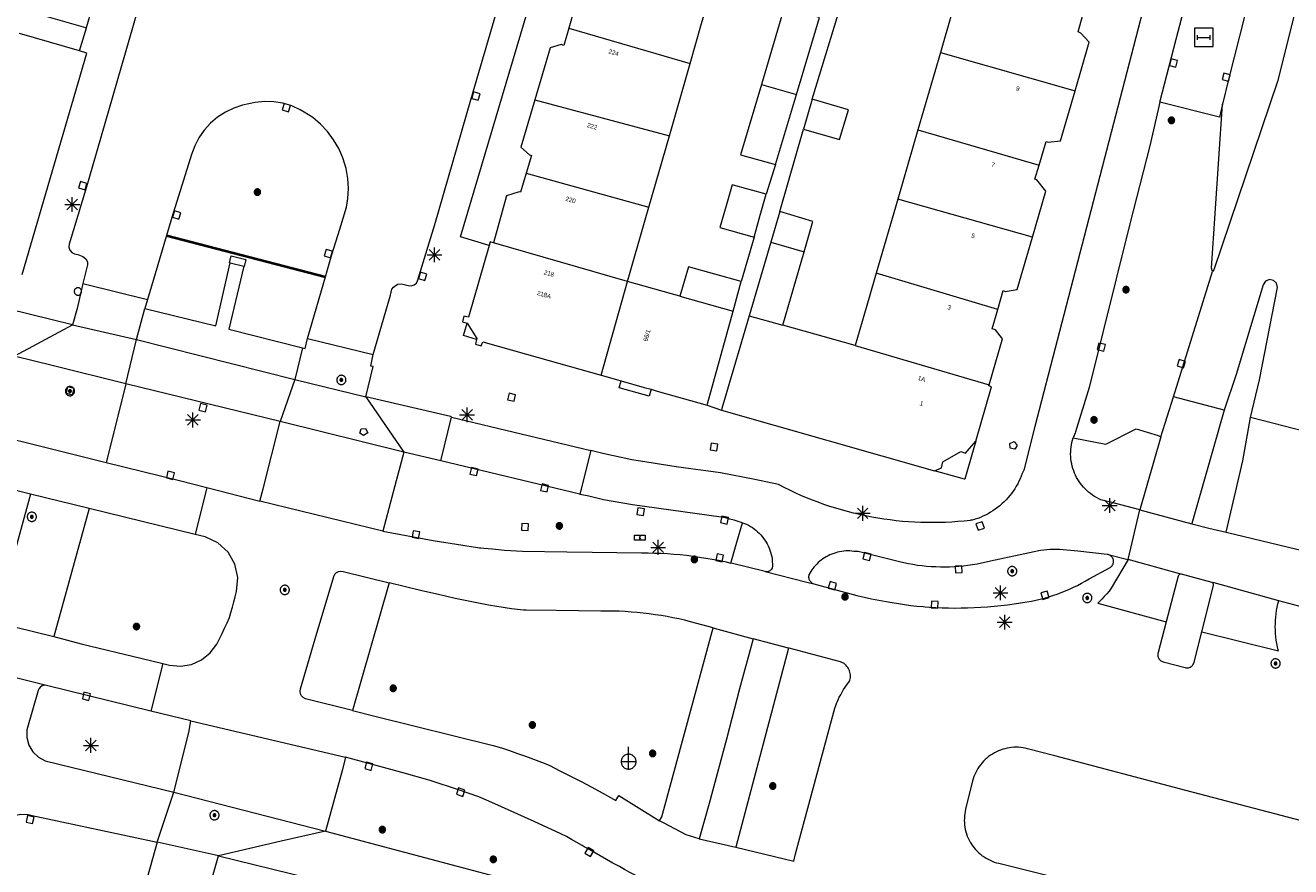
# Model space of a CAD drawing. Header units: metres. Extents: x 135779 to 137489, y 452643 to 455118.
# Tile 65 of 256: x 136589 to 136674, y 453136 to 453193. Entities that reach past the tile are written whole.
import ezdxf
from ezdxf.enums import TextEntityAlignment as Align

# ---------------------------------------------------------------- set-up
doc = ezdxf.new("R2010")
doc.units = ezdxf.units.M
doc.linetypes.add('DGN_Style_3', pattern=[78.572352, 56.123108, -22.449243])
for name, color, linetype, lineweight in [('KTop_BTD_Groenvoorziening_gras- en kruidachtigen', 62, 'Continuous', 13), ('KTop_KST_KAST', 40, 'Continuous', 13), ('KTop_NAR_Huisnummer (t)', 7, 'Continuous', 13), ('KTop_NAR_Huisnummer tijdelijk (t)', 7, 'Continuous', 13), ('KTop_OTD_Onverhard', 15, 'Continuous', 13), ('KTop_PAL_Afsluitpaal', 222, 'Continuous', 13), ('KTop_PAL_Lichtmast', 40, 'Continuous', 13), ('KTop_PAL_Portaal', 222, 'Continuous', 13), ('KTop_PND_Grondvlaksituatie van BAG-pand [tachy]', 1, 'Continuous', 13), ('KTop_PND_Pandscheiding', 40, 'Continuous', 13), ('KTop_PUT_Brandkraan of -put', 1, 'Continuous', 13), ('KTop_PUT_Inspectie- of rioolput', 15, 'Continuous', 13), ('KTop_PUT_Kolk', 15, 'Continuous', 13), ('KTop_STM_Abri', 40, 'Continuous', 13), ('KTop_VGO_Boom', 92, 'Continuous', 13), ('KTop_VGO_Haag (l)', 92, 'DGN_Style_3', 40), ('KTop_WGD_Fietspad', 40, 'Continuous', 13), ('KTop_WGD_Rijbaan_Lokale weg', 251, 'Continuous', 13), ('KTop_WGD_Rijbaan_Lokale weg_verkeersdrempel', 40, 'Continuous', 13), ('KTop_WGD_Voetpad', 251, 'Continuous', 13), ('KTop_WGD_Voetpad_achterpad', 251, 'Continuous', 13)]:
    doc.layers.add(name, color=color, linetype=linetype, lineweight=lineweight)
doc.styles.add('Style-ROVU', font='ROVU.shx')
doc.styles.add('Style-ROVUCURSIEF', font='ROVUCURSIEF.shx')

# ---------------------------------------------------------------- blocks, each defined once
blk = doc.blocks.new('KST_KAST')
at = {"layer": 'KTop_KST_KAST', "flags": 128}
blk.add_lwpolyline([(-0.365, 0.169), (0.365, 0.169), (0.365, -0.169), (-0.365, -0.169), (-0.365, 0.169)], close=True, dxfattribs=at)
blk.add_lwpolyline([(0.045, 0.146), (-0.045, 0), (0.045, 0), (-0.045, -0.146)], dxfattribs=at)
blk = doc.blocks.new('PAL_Lichtmast')
at = {"layer": 'KTop_PAL_Lichtmast'}
for p, q in [((-0.354, -0.354), (0.354, 0.354)), ((0.354, -0.354), (-0.354, 0.354)), ((0, -0.5), (0, 0.5)), ((-0.5, 0), (0.5, 0))]:
    blk.add_line(p, q, dxfattribs=at)
blk = doc.blocks.new('PAL_Portaal')
at = {"layer": 'KTop_PAL_Portaal'}
for p, q in [((0, -0.5), (0, 1)), ((0.5, 0), (-0.5, 0))]:
    blk.add_line(p, q, dxfattribs=at)
at = {"layer": 'KTop_PAL_Portaal', "flags": 128}
blk.add_lwpolyline([(0, 0.5), (-0.052, 0.497), (-0.103, 0.489), (-0.154, 0.475), (-0.203, 0.456), (-0.25, 0.433), (-0.293, 0.404), (-0.334, 0.371), (-0.371, 0.334), (-0.404, 0.293), (-0.433, 0.249), (-0.456, 0.203), (-0.475, 0.154), (-0.489, 0.103), (-0.497, 0.052), (-0.499, 0), (-0.497, -0.052), (-0.489, -0.104), (-0.475, -0.155), (-0.456, -0.203), (-0.433, -0.25), (-0.404, -0.293), (-0.371, -0.334), (-0.334, -0.371), (-0.293, -0.404), (-0.249, -0.433), (-0.203, -0.456), (-0.154, -0.475), (-0.103, -0.489), (-0.052, -0.497), (0, -0.499), (0.052, -0.497), (0.104, -0.489), (0.155, -0.475), (0.203, -0.456), (0.25, -0.433), (0.293, -0.404), (0.334, -0.371), (0.371, -0.334), (0.404, -0.293), (0.433, -0.25), (0.456, -0.203), (0.475, -0.155), (0.489, -0.104), (0.497, -0.052), (0.499, 0), (0.497, 0.052), (0.489, 0.103), (0.475, 0.154), (0.456, 0.203), (0.433, 0.25), (0.404, 0.293), (0.371, 0.334), (0.334, 0.371), (0.293, 0.404), (0.25, 0.433), (0.203, 0.456), (0.155, 0.475), (0.104, 0.489), (0.052, 0.497), (0, 0.5)], dxfattribs=at)
blk = doc.blocks.new('PAL_Afsluitpaal')
at = {"layer": 'KTop_PAL_Afsluitpaal', "flags": 128}
blk.add_lwpolyline([(0.25, 0), (0.249, 0.026), (0.245, 0.052), (0.238, 0.077), (0.228, 0.102), (0.217, 0.125), (0.202, 0.147), (0.186, 0.167), (0.167, 0.186), (0.147, 0.202), (0.125, 0.217), (0.102, 0.228), (0.077, 0.238), (0.052, 0.245), (0.026, 0.249), (0, 0.25), (-0.026, 0.249), (-0.052, 0.245), (-0.077, 0.238), (-0.102, 0.228), (-0.125, 0.217), (-0.147, 0.202), (-0.167, 0.186), (-0.186, 0.167), (-0.202, 0.147), (-0.217, 0.125), (-0.228, 0.102), (-0.238, 0.077), (-0.245, 0.052), (-0.249, 0.026), (-0.25, 0), (-0.249, -0.026), (-0.245, -0.052), (-0.238, -0.077), (-0.228, -0.102), (-0.217, -0.125), (-0.202, -0.147), (-0.186, -0.167), (-0.167, -0.186), (-0.147, -0.202), (-0.125, -0.217), (-0.102, -0.228), (-0.077, -0.238), (-0.052, -0.245), (-0.026, -0.249), (0, -0.25), (0.026, -0.249), (0.052, -0.245), (0.077, -0.238), (0.102, -0.228), (0.125, -0.217), (0.147, -0.202), (0.167, -0.186), (0.186, -0.167), (0.202, -0.147), (0.217, -0.125), (0.228, -0.102), (0.238, -0.077), (0.245, -0.052), (0.249, -0.026), (0.25, 0)], dxfattribs=at)
blk = doc.blocks.new('PUT_Kolk')
at = {"layer": 'KTop_PUT_Kolk', "flags": 128}
blk.add_lwpolyline([(0.225, -0.225), (0.225, 0.225), (-0.225, 0.225), (-0.225, -0.225), (0.225, -0.225)], dxfattribs=at)
blk = doc.blocks.new('PUT_Brandkraan_of_-put')
at = {"layer": 'KTop_PUT_Brandkraan of -put'}
for p, q in [((-0.25, 0.034), (0, 0.25)), ((-0.158, -0.25), (-0.25, 0.034)), ((0, 0.25), (0.25, 0.033)), ((0.25, 0.033), (0.158, -0.25)), ((0.158, -0.25), (-0.158, -0.25))]:
    blk.add_line(p, q, dxfattribs=at)
blk = doc.blocks.new('PUT_Inspectie-_of_rioolput')
at = {"layer": 'KTop_PUT_Inspectie- of rioolput', "flags": 128}
for points in [[(0.31, 0), (0.308, 0.032), (0.303, 0.064), (0.294, 0.095), (0.283, 0.126), (0.268, 0.155), (0.25, 0.182), (0.23, 0.207), (0.207, 0.23), (0.182, 0.25), (0.154, 0.268), (0.126, 0.283), (0.095, 0.294), (0.064, 0.303), (0.032, 0.308), (0, 0.309), (-0.032, 0.308), (-0.064, 0.303), (-0.096, 0.294), (-0.126, 0.283), (-0.155, 0.268), (-0.182, 0.25), (-0.207, 0.23), (-0.23, 0.207), (-0.25, 0.182), (-0.268, 0.154), (-0.283, 0.126), (-0.294, 0.095), (-0.303, 0.064), (-0.308, 0.032), (-0.309, 0), (-0.308, -0.032), (-0.303, -0.064), (-0.294, -0.096), (-0.283, -0.126), (-0.268, -0.155), (-0.25, -0.182), (-0.23, -0.207), (-0.207, -0.23), (-0.182, -0.25), (-0.155, -0.268), (-0.126, -0.283), (-0.096, -0.294), (-0.064, -0.303), (-0.032, -0.308), (0, -0.309), (0.032, -0.308), (0.064, -0.303), (0.095, -0.294), (0.126, -0.283), (0.155, -0.268), (0.182, -0.25), (0.207, -0.23), (0.23, -0.207), (0.25, -0.182), (0.268, -0.155), (0.283, -0.126), (0.294, -0.096), (0.303, -0.064), (0.308, -0.032), (0.31, 0)], [(0.095, 0), (0.094, 0.009), (0.092, 0.019), (0.09, 0.029), (0.086, 0.038), (0.082, 0.047), (0.076, 0.055), (0.07, 0.063), (0.063, 0.07), (0.055, 0.076), (0.047, 0.082), (0.038, 0.086), (0.029, 0.09), (0.019, 0.092), (0.009, 0.094), (0, 0.094), (-0.01, 0.094), (-0.02, 0.092), (-0.029, 0.09), (-0.039, 0.086), (-0.048, 0.082), (-0.056, 0.076), (-0.064, 0.07), (-0.071, 0.063), (-0.077, 0.055), (-0.082, 0.047), (-0.087, 0.038), (-0.09, 0.029), (-0.093, 0.019), (-0.094, 0.009), (-0.095, 0), (-0.094, -0.01), (-0.093, -0.02), (-0.09, -0.029), (-0.087, -0.039), (-0.082, -0.048), (-0.077, -0.056), (-0.071, -0.064), (-0.064, -0.071), (-0.056, -0.077), (-0.047, -0.082), (-0.039, -0.087), (-0.029, -0.09), (-0.02, -0.093), (-0.01, -0.094), (0, -0.095), (0.009, -0.094), (0.019, -0.093), (0.029, -0.09), (0.038, -0.087), (0.047, -0.082), (0.055, -0.077), (0.063, -0.071), (0.07, -0.064), (0.076, -0.056), (0.082, -0.047), (0.086, -0.039), (0.09, -0.029), (0.092, -0.02), (0.094, -0.01), (0.095, 0)], [(0.035, 0), (0.034, 0.003), (0.034, 0.007), (0.033, 0.01), (0.031, 0.014), (0.03, 0.017), (0.028, 0.02), (0.026, 0.023), (0.023, 0.026), (0.02, 0.028), (0.017, 0.03), (0.014, 0.031), (0.01, 0.033), (0.007, 0.034), (0.003, 0.034), (0, 0.034), (-0.004, 0.034), (-0.007, 0.034), (-0.011, 0.033), (-0.014, 0.031), (-0.018, 0.03), (-0.021, 0.028), (-0.023, 0.026), (-0.026, 0.023), (-0.028, 0.02), (-0.03, 0.017), (-0.032, 0.014), (-0.033, 0.01), (-0.034, 0.007), (-0.035, 0.003), (-0.035, 0), (-0.035, -0.004), (-0.034, -0.007), (-0.033, -0.011), (-0.032, -0.014), (-0.03, -0.018), (-0.028, -0.021), (-0.026, -0.023), (-0.023, -0.026), (-0.021, -0.028), (-0.017, -0.03), (-0.014, -0.032), (-0.011, -0.033), (-0.007, -0.034), (-0.004, -0.035), (0, -0.035), (0.003, -0.035), (0.007, -0.034), (0.01, -0.033), (0.014, -0.032), (0.017, -0.03), (0.02, -0.028), (0.023, -0.026), (0.026, -0.023), (0.028, -0.021), (0.03, -0.017), (0.031, -0.014), (0.033, -0.011), (0.034, -0.007), (0.034, -0.004), (0.035, 0)], [(0.01, 0.02), (0.007, 0.02), (0.005, 0.021), (0.003, 0.022), (0.001, 0.022), (-0.001, 0.022), (-0.004, 0.022), (-0.006, 0.021), (-0.008, 0.02), (-0.01, 0.019), (-0.012, 0.018), (-0.014, 0.017), (-0.016, 0.015), (-0.017, 0.013), (-0.019, 0.012), (-0.02, 0.009), (-0.021, 0.007), (-0.022, 0.005), (-0.022, 0.003), (-0.022, 0.001), (-0.022, -0.001), (-0.022, -0.004), (-0.022, -0.006), (-0.021, -0.008), (-0.02, -0.01), (-0.019, -0.012), (-0.017, -0.014), (-0.016, -0.016), (-0.014, -0.017), (-0.012, -0.019), (-0.01, -0.02), (-0.008, -0.021), (-0.006, -0.022), (-0.003, -0.022), (-0.001, -0.022), (0.001, -0.022), (0.003, -0.022), (0.005, -0.022), (0.008, -0.021), (0.01, -0.02), (0.012, -0.019), (0.014, -0.017), (0.015, -0.016), (0.017, -0.014), (0.018, -0.012), (0.02, -0.01), (0.02, -0.008), (0.021, -0.006), (0.022, -0.003), (0.022, -0.001), (0.022, 0.001), (0.022, 0.003), (0.021, 0.005), (0.02, 0.008), (0.019, 0.01), (0.018, 0.012), (0.017, 0.014), (0.015, 0.015), (0.013, 0.017), (0.012, 0.018), (0.01, 0.02)]]:
    blk.add_lwpolyline(points, dxfattribs=at)
blk = doc.blocks.new('STM_Abri')
at = {"layer": 'KTop_STM_Abri', "flags": 128}
for points in [[(0.625, -0.625), (0.625, 0.625), (-0.625, 0.625), (-0.625, -0.625), (0.625, -0.625)], [(-0.4165, -0.1565), (-0.4165, 0.1565)], [(-0.4165, 0), (0.4165, 0)], [(0.4165, -0.1565), (0.4165, 0.1565)]]:
    blk.add_lwpolyline(points, dxfattribs=at)
blk = doc.blocks.new('VGO_Boom')
at = {"layer": 'KTop_VGO_Boom', "flags": 128}
for points in [[(0.215, 0), (0.214, 0.022), (0.21, 0.045), (0.204, 0.066), (0.196, 0.087), (0.186, 0.108), (0.174, 0.126), (0.16, 0.144), (0.144, 0.16), (0.126, 0.174), (0.107, 0.186), (0.087, 0.196), (0.066, 0.204), (0.045, 0.21), (0.022, 0.214), (-0.001, 0.215), (-0.023, 0.214), (-0.045, 0.21), (-0.067, 0.204), (-0.088, 0.196), (-0.108, 0.186), (-0.127, 0.174), (-0.144, 0.16), (-0.16, 0.144), (-0.174, 0.126), (-0.187, 0.107), (-0.197, 0.087), (-0.205, 0.066), (-0.211, 0.045), (-0.214, 0.022), (-0.215, -0.001), (-0.214, -0.023), (-0.211, -0.045), (-0.205, -0.067), (-0.197, -0.088), (-0.187, -0.108), (-0.174, -0.127), (-0.16, -0.144), (-0.144, -0.16), (-0.127, -0.174), (-0.108, -0.187), (-0.088, -0.197), (-0.067, -0.205), (-0.045, -0.211), (-0.023, -0.214), (0, -0.215), (0.022, -0.214), (0.045, -0.211), (0.066, -0.205), (0.087, -0.197), (0.108, -0.187), (0.126, -0.174), (0.144, -0.16), (0.16, -0.144), (0.174, -0.127), (0.186, -0.108), (0.196, -0.088), (0.204, -0.067), (0.21, -0.045), (0.214, -0.023), (0.215, -0.001)], [(0.155, 0), (0.154, 0.016), (0.152, 0.032), (0.147, 0.048), (0.142, 0.063), (0.134, 0.078), (0.125, 0.091), (0.115, 0.104), (0.104, 0.115), (0.091, 0.125), (0.077, 0.134), (0.063, 0.142), (0.048, 0.147), (0.032, 0.152), (0.016, 0.154), (-0.001, 0.155), (-0.017, 0.154), (-0.033, 0.152), (-0.048, 0.147), (-0.064, 0.142), (-0.078, 0.134), (-0.092, 0.125), (-0.104, 0.115), (-0.116, 0.104), (-0.126, 0.091), (-0.135, 0.077), (-0.142, 0.063), (-0.148, 0.048), (-0.152, 0.032), (-0.155, 0.016), (-0.155, -0.001), (-0.155, -0.017), (-0.152, -0.033), (-0.148, -0.048), (-0.142, -0.064), (-0.135, -0.078), (-0.126, -0.092), (-0.116, -0.104), (-0.104, -0.116), (-0.092, -0.126), (-0.078, -0.135), (-0.064, -0.142), (-0.048, -0.148), (-0.033, -0.152), (-0.017, -0.155), (0, -0.155), (0.016, -0.155), (0.032, -0.152), (0.048, -0.148), (0.063, -0.142), (0.078, -0.135), (0.091, -0.126), (0.104, -0.116), (0.115, -0.104), (0.125, -0.092), (0.134, -0.078), (0.142, -0.064), (0.147, -0.048), (0.152, -0.033), (0.154, -0.017), (0.155, -0.001)], [(0.095, 0), (0.094, 0.01), (0.093, 0.02), (0.09, 0.029), (0.087, 0.039), (0.082, 0.048), (0.077, 0.056), (0.071, 0.064), (0.064, 0.071), (0.056, 0.077), (0.047, 0.082), (0.039, 0.087), (0.029, 0.09), (0.02, 0.093), (0.01, 0.094), (-0.001, 0.095), (-0.01, 0.094), (-0.02, 0.093), (-0.03, 0.09), (-0.039, 0.087), (-0.048, 0.082), (-0.056, 0.077), (-0.064, 0.071), (-0.071, 0.064), (-0.077, 0.056), (-0.083, 0.047), (-0.087, 0.039), (-0.091, 0.029), (-0.093, 0.02), (-0.095, 0.01), (-0.095, -0.001), (-0.095, -0.01), (-0.093, -0.02), (-0.091, -0.03), (-0.087, -0.039), (-0.083, -0.048), (-0.077, -0.056), (-0.071, -0.064), (-0.064, -0.071), (-0.056, -0.077), (-0.048, -0.083), (-0.039, -0.087), (-0.03, -0.091), (-0.02, -0.093), (-0.01, -0.095), (0, -0.095), (0.01, -0.095), (0.02, -0.093), (0.029, -0.091), (0.039, -0.087), (0.048, -0.083), (0.056, -0.077), (0.064, -0.071), (0.071, -0.064), (0.077, -0.056), (0.082, -0.048), (0.087, -0.039), (0.09, -0.03), (0.093, -0.02), (0.094, -0.01), (0.095, -0.001)], [(0.035, 0), (0.035, 0.004), (0.034, 0.007), (0.033, 0.011), (0.032, 0.014), (0.03, 0.018), (0.028, 0.021), (0.026, 0.023), (0.023, 0.026), (0.021, 0.028), (0.017, 0.03), (0.014, 0.032), (0.011, 0.033), (0.007, 0.034), (0.004, 0.035), (-0.001, 0.035), (-0.004, 0.035), (-0.008, 0.034), (-0.011, 0.033), (-0.015, 0.032), (-0.018, 0.03), (-0.021, 0.028), (-0.024, 0.026), (-0.027, 0.023), (-0.029, 0.021), (-0.031, 0.017), (-0.032, 0.014), (-0.034, 0.011), (-0.035, 0.007), (-0.035, 0.004), (-0.035, -0.001), (-0.035, -0.004), (-0.035, -0.008), (-0.034, -0.011), (-0.032, -0.015), (-0.031, -0.018), (-0.029, -0.021), (-0.027, -0.024), (-0.024, -0.027), (-0.021, -0.029), (-0.018, -0.031), (-0.015, -0.032), (-0.011, -0.034), (-0.008, -0.035), (-0.004, -0.035), (0, -0.035), (0.004, -0.035), (0.007, -0.035), (0.011, -0.034), (0.014, -0.032), (0.018, -0.031), (0.021, -0.029), (0.023, -0.027), (0.026, -0.024), (0.028, -0.021), (0.03, -0.018), (0.032, -0.015), (0.033, -0.011), (0.034, -0.008), (0.035, -0.004), (0.035, 0)]]:
    blk.add_lwpolyline(points, dxfattribs=at)

msp = doc.modelspace()

# ---------------------------------------------------------------- linework, layer by layer
at = {"layer": 'KTop_BTD_Groenvoorziening_gras- en kruidachtigen', "flags": 128}
msp.add_lwpolyline([(136598.372, 453178.632), (136609.036, 453175.86)], dxfattribs=at)
at = {"layer": 'KTop_OTD_Onverhard', "flags": 128}
msp.add_lwpolyline([(136602.646, 453176.783), (136602.602, 453176.794), (136602.717, 453177.259), (136603.701, 453177.015), (136603.586, 453176.55), (136603.55, 453176.559)], dxfattribs=at)
at = {"layer": 'KTop_PND_Grondvlaksituatie van BAG-pand [tachy]', "flags": 128}
for points in [[(136626.075, 453197.84), (136625.087, 453194.471), (136625.649, 453193.955), (136625.774, 453193.914), (136625.378, 453192.558)], [(136592.988, 453192.58), (136592.998, 453192.613), (136593.614, 453194.757), (136594.225, 453194.891), (136594.275, 453194.902), (136594.95, 453197.254)], [(136582.03, 453195.759), (136585.058, 453194.881), (136592.921, 453192.599), (136592.988, 453192.58)], [(136633.527, 453190.182), (136634.299, 453192.88), (136635.016, 453195.288)], [(136651.745, 453195.731), (136651.086, 453193.498), (136650.339, 453190.923)], [(136642.23, 453193.292), (136639.855, 453193.952), (136638.318, 453188.786)], [(136659.387, 453188.351), (136660.341, 453191.618), (136659.777, 453192.23), (136659.592, 453192.316), (136659.892, 453193.378)], [(136625.378, 453192.558), (136625.04, 453191.401), (136624.866, 453191.461), (136624.13, 453191.238), (136623.103, 453187.747)], [(136640.672, 453188.099), (136642.23, 453193.292)], [(136592.51, 453191.042), (136588.487, 453192.205)], [(136588.663, 453176.012), (136593.019, 453190.895), (136592.51, 453191.042)], [(136650.339, 453190.923), (136648.829, 453185.721)], [(136632.139, 453185.336), (136633.527, 453190.182)], [(136638.318, 453188.786), (136636.912, 453184.062), (136639.264, 453183.408)], [(136656.97, 453183.348), (136657.443, 453184.948), (136657.583, 453184.913), (136658.409, 453185.002), (136659.387, 453188.351)], [(136623.103, 453187.747), (136622.164, 453184.56), (136622.747, 453184.048), (136622.872, 453184.018), (136622.518, 453182.823)], [(136639.264, 453183.408), (136640.672, 453188.099)], [(136641.727, 453187.791), (136641.139, 453185.767)], [(136641.139, 453185.767), (136643.566, 453185.078), (136644.165, 453187.081), (136641.727, 453187.791)], [(136648.829, 453185.721), (136647.483, 453181.082)], [(136630.765, 453180.539), (136632.139, 453185.336)], [(136656.517, 453178.525), (136657.419, 453181.613), (136656.822, 453182.363), (136656.692, 453182.408), (136656.97, 453183.348)], [(136622.518, 453182.823), (136622.134, 453181.533), (136622.049, 453181.558), (136621.208, 453181.29), (136620.335, 453178.133)], [(136638.631, 453181.416), (136636.345, 453182.047), (136635.954, 453180.629), (136635.53, 453179.167), (136637.837, 453178.528)], [(136637.837, 453178.528), (136638.24, 453179.998), (136638.631, 453181.416)], [(136647.483, 453181.082), (136646.035, 453176.091)], [(136629.321, 453175.547), (136630.519, 453179.68), (136630.765, 453180.539)], [(136639.567, 453180.248), (136638.961, 453178.194)], [(136641.185, 453177.534), (136641.774, 453179.565), (136639.567, 453180.248)], [(136620.335, 453178.133), (136620.106, 453178.205), (136620.033, 453177.951)], [(136638.961, 453178.194), (136637.501, 453173.24)], [(136654.19, 453173.667), (136654.547, 453174.944), (136654.687, 453174.878), (136655.488, 453175.002), (136656.517, 453178.525)], [(136620.033, 453177.951), (136618.643, 453173.141), (136618.343, 453173.21), (136618.247, 453172.821), (136618.552, 453172.73)], [(136639.755, 453172.607), (136641.185, 453177.534)], [(136636.961, 453175.544), (136633.413, 453176.527), (136632.849, 453174.546)], [(136632.849, 453174.546), (136629.321, 453175.547)], [(136636.411, 453173.547), (136636.961, 453175.544)], [(136646.035, 453176.091), (136645.564, 453174.469), (136644.618, 453171.23)], [(136634.67, 453167.232), (136634.697, 453167.328), (136636.411, 453173.547)], [(136637.501, 453173.24), (136635.66, 453166.995), (136635.632, 453166.899)], [(136653.62, 453168.604), (136654.522, 453171.695), (136654.037, 453172.301), (136653.822, 453172.352), (136654.19, 453173.667)], [(136618.552, 453172.73), (136619.21, 453171.713), (136619.18, 453171.635)], [(136644.618, 453171.23), (136639.755, 453172.607)], [(136619.18, 453171.635), (136619.117, 453171.322), (136619.508, 453171.217), (136619.603, 453171.482), (136622.541, 453170.653), (136627.557, 453169.238)], [(136627.557, 453169.238), (136628.896, 453168.861)], [(136628.896, 453168.861), (136630.434, 453168.427), (136630.91, 453168.293)], [(136630.91, 453168.293), (136631.328, 453168.175), (136634.67, 453167.232)], [(136652.713, 453164.816), (136653.783, 453168.467), (136653.595, 453168.522), (136653.62, 453168.604)], [(136635.632, 453166.899), (136649.939, 453162.827)], [(136649.939, 453162.827), (136650.422, 453163.028), (136650.513, 453163.423), (136651.708, 453164.111), (136652.018, 453164.008), (136652.713, 453164.816)]]:
    msp.add_lwpolyline(points, dxfattribs=at)
at = {"layer": 'KTop_PND_Pandscheiding', "flags": 128}
for points in [[(136625.378, 453192.558), (136633.527, 453190.182)], [(136650.339, 453190.923), (136659.387, 453188.351)], [(136638.318, 453188.786), (136640.672, 453188.099)], [(136623.103, 453187.747), (136632.139, 453185.336)], [(136648.829, 453185.721), (136656.97, 453183.348)], [(136622.518, 453182.823), (136630.765, 453180.539)], [(136656.517, 453178.525), (136647.483, 453181.082)], [(136629.321, 453175.547), (136620.335, 453178.133)], [(136638.961, 453178.194), (136641.185, 453177.534)], [(136627.557, 453169.238), (136629.321, 453175.547)], [(136654.19, 453173.667), (136646.035, 453176.091)], [(136632.849, 453174.546), (136636.411, 453173.547)], [(136637.501, 453173.24), (136639.755, 453172.607)], [(136644.618, 453171.23), (136653.62, 453168.604)]]:
    msp.add_lwpolyline(points, dxfattribs=at)
at = {"layer": 'KTop_VGO_Haag (l)', "flags": 128}
msp.add_lwpolyline([(136598.372, 453178.632), (136609.036, 453175.86)], dxfattribs=at)
at = {"layer": 'KTop_WGD_Fietspad', "flags": 128}
for points in [[(136665.068, 453187.586), (136666.174, 453191.828), (136670.963, 453210.163), (136673.347, 453219.136)], [(136670.094, 453217.495), (136656.675, 453165.785), (136655.935, 453162.85), (136655.836, 453162.645), (136655.77, 453162.466), (136655.697, 453162.289), (136655.617, 453162.115), (136655.531, 453161.945), (136655.438, 453161.778), (136655.338, 453161.615), (136655.232, 453161.455), (136655.121, 453161.3), (136655.003, 453161.15), (136654.879, 453161.004), (136654.75, 453160.863), (136654.616, 453160.727), (136654.477, 453160.596), (136654.332, 453160.471), (136654.183, 453160.351), (136654.029, 453160.238), (136653.871, 453160.13), (136653.709, 453160.029), (136653.543, 453159.934), (136653.374, 453159.846), (136653.201, 453159.764), (136653.025, 453159.689), (136652.846, 453159.62), (136652.665, 453159.559), (136652.482, 453159.505), (136652.455, 453159.502), (136652.428, 453159.498), (136652.401, 453159.495), (136652.374, 453159.492), (136652.347, 453159.488), (136651.934, 453159.443), (136651.52, 453159.406), (136651.106, 453159.376), (136650.691, 453159.354), (136650.276, 453159.34), (136649.86, 453159.334), (136649.445, 453159.336), (136649.029, 453159.346), (136648.614, 453159.364), (136648.2, 453159.389), (136647.785, 453159.422), (136647.372, 453159.464), (136646.959, 453159.513), (136646.548, 453159.569), (136646.137, 453159.634), (136645.728, 453159.706), (136645.321, 453159.786), (136644.915, 453159.874), (136644.51, 453159.97), (136644.108, 453160.073), (136643.707, 453160.184), (136643.309, 453160.302), (136642.913, 453160.428), (136642.52, 453160.561), (136642.129, 453160.702), (136641.741, 453160.85), (136641.355, 453161.006), (136640.973, 453161.168), (136640.594, 453161.338), (136640.218, 453161.516), (136639.846, 453161.7), (136639.477, 453161.891), (136637.882, 453162.241), (136635.573, 453162.68), (136634.58, 453162.808), (136633.587, 453162.944), (136632.595, 453163.086), (136631.605, 453163.235), (136630.615, 453163.39), (136629.627, 453163.553), (136627.669, 453163.981), (136626.862, 453164.182)], [(136665.068, 453187.586), (136664.407, 453184.648), (136663.054, 453179.404), (136660.342, 453168.425), (136659.421, 453165.437), (136659.385, 453165.358), (136659.35, 453165.279), (136659.318, 453165.199), (136659.287, 453165.118), (136659.259, 453165.036)], [(136592.054, 453172.623), (136538.269, 453185.869)], [(136588.137, 453170.529), (136588.184, 453170.554), (136592.054, 453172.623)], [(136595.621, 453168.672), (136596.359, 453171.635)], [(136596.359, 453171.635), (136606.989, 453168.958)], [(136606.989, 453168.958), (136605.991, 453166.128)], [(136605.991, 453166.128), (136595.621, 453168.672)], [(136611.747, 453167.788), (136614.307, 453164.079)], [(136617.511, 453166.429), (136617.43, 453166.46), (136611.747, 453167.788)], [(136616.794, 453163.482), (136617.511, 453166.429)], [(136663.738, 453160.185), (136662.039, 453160.634), (136661.117, 453160.877), (136660.971, 453160.945), (136660.828, 453161.02), (136660.689, 453161.101), (136660.554, 453161.189), (136660.423, 453161.284), (136660.297, 453161.385), (136660.176, 453161.491), (136660.06, 453161.603), (136659.95, 453161.721), (136659.845, 453161.843), (136659.747, 453161.971), (136659.654, 453162.103), (136659.568, 453162.239), (136659.489, 453162.379), (136659.416, 453162.523), (136659.35, 453162.67), (136659.292, 453162.821), (136659.24, 453162.973), (136659.196, 453163.128), (136659.159, 453163.285), (136659.13, 453163.444), (136659.109, 453163.604), (136659.095, 453163.764), (136659.089, 453163.925), (136659.09, 453164.087), (136659.099, 453164.248), (136659.116, 453164.408), (136659.141, 453164.567), (136659.173, 453164.725), (136659.212, 453164.882), (136659.259, 453165.036)], [(136616.794, 453163.482), (136614.307, 453164.079)], [(136626.862, 453164.182), (136626.113, 453161.24)], [(136589.232, 453161.254), (136586.849, 453152.644)], [(136637.05, 453159.314), (136636.767, 453159.408), (136636.483, 453159.496), (136636.196, 453159.575), (136635.907, 453159.648), (136635.616, 453159.713), (136629.663, 453160.535), (136627.712, 453160.876), (136626.732, 453161.112), (136626.145, 453161.232), (136626.113, 453161.24)], [(136593.174, 453160.285), (136590.787, 453151.686)], [(136662.96, 453156.86), (136663.738, 453160.185)], [(136637.05, 453159.314), (136637.319, 453159.222), (136637.453, 453159.154), (136637.584, 453159.08), (136637.711, 453159), (136637.833, 453158.913), (136637.952, 453158.821), (136638.065, 453158.723), (136638.174, 453158.619), (136638.277, 453158.511), (136638.375, 453158.397), (136638.468, 453158.279), (136638.554, 453158.156), (136638.635, 453158.029), (136638.709, 453157.899), (136638.776, 453157.765), (136638.837, 453157.627), (136638.892, 453157.487), (136638.939, 453157.345), (136638.979, 453157.2), (136639.012, 453157.054), (136639.038, 453156.906), (136639.063, 453156.373), (136639.05, 453156.319), (136639.03, 453156.267), (136639.003, 453156.218), (136638.97, 453156.173), (136638.931, 453156.133), (136638.887, 453156.099), (136638.838, 453156.072), (136638.786, 453156.051), (136638.732, 453156.037), (136638.677, 453156.031), (136638.621, 453156.033), (136638.566, 453156.042)], [(136661.604, 453157.183), (136661.546, 453157.192), (136659.575, 453157.414), (136658.58, 453157.515), (136658.363, 453157.529), (136658.146, 453157.536), (136657.929, 453157.535), (136657.712, 453157.527), (136657.495, 453157.511), (136657.279, 453157.488), (136657.064, 453157.457), (136656.85, 453157.419), (136656.638, 453157.374), (136653.707, 453156.744), (136653.407, 453156.671), (136653.105, 453156.606), (136652.801, 453156.548), (136652.497, 453156.497), (136652.191, 453156.453), (136651.884, 453156.417), (136651.576, 453156.388), (136651.268, 453156.367), (136650.959, 453156.353), (136650.65, 453156.347), (136650.341, 453156.348), (136650.032, 453156.356), (136649.724, 453156.372), (136649.416, 453156.395), (136649.108, 453156.426), (136648.802, 453156.464), (136648.496, 453156.51), (136648.192, 453156.562), (136647.889, 453156.623), (136647.587, 453156.69), (136644.822, 453157.391), (136644.536, 453157.404), (136644.399, 453157.422), (136644.261, 453157.434), (136644.123, 453157.438), (136643.984, 453157.434), (136643.846, 453157.423), (136643.709, 453157.405), (136643.573, 453157.38), (136643.439, 453157.348), (136643.306, 453157.308), (136643.174, 453157.268), (136643.045, 453157.222), (136642.918, 453157.169), (136642.794, 453157.11), (136642.673, 453157.045), (136642.555, 453156.974), (136642.443, 453156.9), (136642.336, 453156.821), (136642.232, 453156.736), (136642.133, 453156.646), (136642.038, 453156.552), (136641.949, 453156.452), (136641.863, 453156.359), (136641.781, 453156.262), (136641.705, 453156.161), (136641.634, 453156.056), (136641.569, 453155.948), (136641.509, 453155.836), (136641.496, 453155.779), (136641.489, 453155.72), (136641.49, 453155.661), (136641.498, 453155.602), (136641.513, 453155.545), (136641.534, 453155.49), (136641.562, 453155.438), (136641.596, 453155.39), (136641.635, 453155.346), (136641.68, 453155.307), (136641.728, 453155.274), (136641.781, 453155.247), (136641.836, 453155.226)], [(136637.762, 453151.516), (136636.857, 453148.166), (136635.983, 453144.793), (136634.81, 453140.466), (136634.148, 453138.092)], [(136640.147, 453150.9), (136636.596, 453137.529)], [(136590.3, 453148.386), (136590.158, 453148.402), (136590.018, 453148.372), (136589.895, 453148.299), (136589.802, 453148.19), (136589.748, 453148.058), (136588.991, 453145.404), (136588.985, 453144.885), (136589.12, 453144.384), (136589.385, 453143.938), (136589.76, 453143.581), (136590.219, 453143.338), (136598.857, 453141.223)], [(136597.735, 453137.852), (136598.857, 453141.223)], [(136585.963, 453134.971), (136586.447, 453136.643), (136587, 453138.59), (136587.253, 453139.033), (136587.617, 453139.39), (136588.065, 453139.634), (136588.562, 453139.747), (136589.071, 453139.72), (136589.338, 453139.662), (136597.735, 453137.852)], [(136609.036, 453138.601), (136606.075, 453137.921), (136601.847, 453136.95)], [(136609.036, 453138.601), (136629.935, 453133.052)], [(136601.847, 453136.95), (136623.748, 453131.565)]]:
    msp.add_lwpolyline(points, dxfattribs=at)
at = {"layer": 'KTop_WGD_Rijbaan_Lokale weg', "flags": 128}
for points in [[(136613.649, 453253.353), (136611.793, 453246.951), (136606.632, 453229.001), (136598.484, 453200.973), (136596.669, 453194.621), (136593.14, 453182.43), (136592.98, 453181.91), (136591.82, 453178.04), (136591.809, 453177.838), (136591.876, 453177.647), (136592.011, 453177.496), (136592.19, 453177.41), (136592.41, 453177.35), (136592.745, 453177.221), (136592.956, 453177.071), (136593.054, 453176.87), (136593.053, 453176.654), (136592.748, 453175.396)], [(136676.357, 453215.557), (136676.398, 453215.169), (136676.482, 453214.787), (136676.606, 453214.417), (136676.769, 453214.062), (136676.97, 453213.727), (136677.226, 453213.386), (136677.45, 453213.024), (136677.639, 453212.642), (136677.793, 453212.244), (136677.909, 453211.835), (136678.04, 453211.111), (136678.095, 453210.377), (136678.072, 453209.642), (136677.971, 453208.913), (136677.795, 453208.199), (136675.683, 453199.809), (136672.97, 453188.985), (136668.694, 453176.318), (136668.613, 453176.208)], [(136612.244, 453170.645), (136613.416, 453174.611), (136613.503, 453175.017), (136613.611, 453175.16), (136613.783, 453175.292), (136613.903, 453175.369), (136614.132, 453175.388), (136614.33, 453175.34), (136614.59, 453175.27), (136614.792, 453175.249), (136614.987, 453175.307), (136615.145, 453175.435), (136615.23, 453175.58), (136615.33, 453175.95), (136616.376, 453179.379), (136618.801, 453187.754), (136622.629, 453200.849)], [(136609.036, 453175.86), (136609.149, 453176.249), (136609.47, 453177.35), (136610.01, 453179.048), (136610.443, 453180.531), (136610.541, 453181.112), (136610.58, 453181.789), (136610.539, 453182.465), (136610.419, 453183.132), (136610.221, 453183.78), (136610.2, 453183.84), (136609.929, 453184.469), (136609.587, 453185.063), (136609.178, 453185.612), (136608.708, 453186.11), (136608.183, 453186.55), (136607.61, 453186.926), (136607.339, 453187.08), (136606.773, 453187.334), (136606.178, 453187.514), (136605.565, 453187.615), (136604.944, 453187.637), (136604.326, 453187.579), (136603.47, 453187.384), (136602.879, 453187.188), (136602.317, 453186.919), (136601.794, 453186.58), (136601.32, 453186.176), (136600.901, 453185.715), (136600.544, 453185.205), (136600.255, 453184.653), (136600.04, 453184.068), (136598.732, 453179.84), (136598.372, 453178.632)], [(136668.613, 453176.208), (136668.552, 453176.44), (136669.297, 453187.451)], [(136598.372, 453178.632), (136597.603, 453176.047), (136597.094, 453174.319)], [(136607.828, 453171.71), (136609.036, 453175.86)], [(136665.993, 453167.782), (136668.613, 453176.208)], [(136671.156, 453166.408), (136671.77, 453168.924), (136672.983, 453175.142), (136672.918, 453175.419), (136672.713, 453175.616), (136672.433, 453175.668), (136672.171, 453175.559), (136672.01, 453175.325), (136670.207, 453169.298), (136669.397, 453166.885)], [(136592.748, 453175.396), (136592.926, 453175.352), (136597.094, 453174.319)], [(136607.828, 453171.71), (136612.244, 453170.645)], [(136669.397, 453166.885), (136665.993, 453167.782)], [(136582.623, 453166.292), (136594.308, 453163.376)], [(136675.59, 453165.248), (136671.156, 453166.408)], [(136594.308, 453163.376), (136599.226, 453162.167), (136601.081, 453161.688)], [(136589.232, 453161.254), (136585.941, 453162.071)], [(136593.174, 453160.285), (136589.232, 453161.254)], [(136601.081, 453161.688), (136600.291, 453158.536)], [(136601.081, 453161.688), (136604.629, 453160.773)], [(136600.291, 453158.536), (136593.174, 453160.285)], [(136612.886, 453158.764), (136604.629, 453160.773)], [(136598.116, 453149.862), (136598.573, 453149.751), (136599.312, 453149.683), (136600.044, 453149.806), (136600.72, 453150.11), (136601.297, 453150.576), (136601.737, 453151.174), (136601.918, 453151.525), (136602.094, 453151.879), (136602.265, 453152.235), (136602.431, 453152.594), (136602.591, 453152.955), (136602.689, 453153.305), (136602.786, 453153.656), (136602.881, 453154.007), (136602.976, 453154.358), (136603.068, 453154.71), (136603.157, 453155.637), (136602.96, 453156.547), (136602.496, 453157.353), (136601.808, 453157.981), (136600.963, 453158.37), (136600.291, 453158.536)], [(136612.886, 453158.764), (136616.27, 453158.132), (136618.256, 453157.825), (136618.538, 453157.769), (136618.822, 453157.72), (136619.107, 453157.677), (136619.392, 453157.64), (136619.471, 453157.632), (136619.679, 453157.61), (136619.966, 453157.586), (136620.253, 453157.569), (136620.654, 453157.525), (136621.055, 453157.489), (136621.458, 453157.458), (136621.86, 453157.435), (136622.263, 453157.418), (136625.242, 453157.379), (136626.95, 453157.352), (136630.274, 453157.3), (136630.707, 453157.299), (136631.139, 453157.29), (136631.572, 453157.274), (136632.004, 453157.251), (136632.435, 453157.221), (136632.866, 453157.183), (136633.296, 453157.138), (136633.726, 453157.085), (136634.154, 453157.025), (136634.582, 453156.958), (136635.008, 453156.884), (136635.433, 453156.803), (136635.856, 453156.714), (136636.269, 453156.62)], [(136641.836, 453155.226), (136644.724, 453154.437), (136645.711, 453154.218), (136646.701, 453154.03), (136647.922, 453153.829), (136648.344, 453153.776), (136648.768, 453153.73), (136649.192, 453153.69), (136649.317, 453153.68), (136649.616, 453153.658), (136650.041, 453153.632), (136650.466, 453153.613), (136650.892, 453153.601), (136651.318, 453153.596), (136651.743, 453153.598), (136652.169, 453153.607), (136652.616, 453153.625), (136653.062, 453153.65), (136653.508, 453153.682), (136653.953, 453153.72), (136654.398, 453153.765), (136654.842, 453153.816), (136655.285, 453153.874), (136655.728, 453153.939), (136656.169, 453154.01), (136656.461, 453154.063), (136656.753, 453154.124), (136657.042, 453154.192), (136657.33, 453154.267), (136657.615, 453154.349), (136657.899, 453154.439), (136658.18, 453154.535), (136658.459, 453154.639), (136658.735, 453154.749), (136659.008, 453154.866), (136659.278, 453154.99), (136659.545, 453155.121), (136659.809, 453155.258), (136660.069, 453155.402), (136660.326, 453155.552), (136661.746, 453156.323), (136661.794, 453156.357), (136661.837, 453156.396), (136661.875, 453156.441), (136661.907, 453156.49), (136661.933, 453156.542), (136661.952, 453156.597), (136661.964, 453156.655), (136661.969, 453156.713), (136661.967, 453156.771), (136661.958, 453156.829), (136661.941, 453156.885), (136661.917, 453156.939), (136661.887, 453156.989), (136661.851, 453157.035), (136661.81, 453157.077), (136661.764, 453157.113), (136661.714, 453157.143), (136661.66, 453157.166), (136661.604, 453157.183)], [(136662.96, 453156.86), (136661.814, 453154.924), (136661.664, 453154.731), (136661.508, 453154.543), (136661.347, 453154.36), (136661.18, 453154.182), (136661.007, 453154.009), (136660.909, 453153.917), (136665.501, 453152.669)], [(136661.604, 453157.183), (136662.938, 453156.866), (136662.96, 453156.86)], [(136610.849, 453146.704), (136607.697, 453147.5), (136607.549, 453147.573), (136607.431, 453147.689), (136607.356, 453147.836), (136607.331, 453148), (136607.359, 453148.163), (136608.35, 453151.521), (136609.591, 453155.722), (136609.664, 453155.862), (136609.777, 453155.974), (136609.919, 453156.044), (136610.076, 453156.068), (136610.233, 453156.042), (136613.31, 453155.291)], [(136638.566, 453156.042), (136636.278, 453156.618), (136636.269, 453156.62)], [(136638.566, 453156.042), (136641.363, 453155.344), (136641.836, 453155.226)], [(136635.071, 453152.259), (136633.563, 453152.675), (136633.169, 453152.771), (136632.774, 453152.86), (136632.377, 453152.943), (136631.979, 453153.019), (136631.579, 453153.087), (136631.179, 453153.149), (136630.777, 453153.204), (136630.375, 453153.252), (136629.972, 453153.293), (136629.568, 453153.328), (136629.163, 453153.355), (136628.759, 453153.375), (136628.501, 453153.384), (136628.354, 453153.388), (136627.948, 453153.395), (136627.543, 453153.394), (136624.536, 453153.43), (136622.526, 453153.447), (136622.329, 453153.456), (136622.131, 453153.47), (136621.935, 453153.488), (136621.739, 453153.512), (136621.543, 453153.54), (136620.559, 453153.702), (136619.996, 453153.799), (136619.433, 453153.902), (136618.872, 453154.01), (136618.312, 453154.125), (136617.754, 453154.245), (136617.196, 453154.372), (136616.64, 453154.504), (136615.511, 453154.755), (136613.31, 453155.291)], [(136667.893, 453152), (136673.041, 453150.713), (136673.023, 453150.78), (136672.974, 453150.997), (136672.932, 453151.216), (136672.897, 453151.436), (136672.87, 453151.657), (136672.85, 453151.879), (136672.837, 453152.102), (136672.833, 453152.325), (136672.835, 453152.547), (136672.845, 453152.77), (136672.863, 453152.992), (136672.888, 453153.213), (136672.92, 453153.434), (136672.96, 453153.653), (136673.007, 453153.871), (136673.061, 453154.087)], [(136675.754, 453153.36), (136673.061, 453154.087)], [(136586.849, 453152.644), (136590.787, 453151.686)], [(136665.501, 453152.669), (136664.958, 453150.603), (136664.944, 453150.543), (136664.937, 453150.482), (136664.938, 453150.421), (136664.946, 453150.36), (136664.962, 453150.301), (136664.985, 453150.244), (136665.015, 453150.191), (136665.051, 453150.141), (136665.093, 453150.096), (136665.141, 453150.057), (136665.192, 453150.024), (136665.248, 453149.998), (136665.306, 453149.979), (136666.773, 453149.594), (136666.832, 453149.581), (136666.892, 453149.575), (136666.952, 453149.577), (136667.012, 453149.586), (136667.07, 453149.603), (136667.125, 453149.627), (136667.177, 453149.658), (136667.225, 453149.695), (136667.267, 453149.738), (136667.304, 453149.786), (136667.334, 453149.838), (136667.358, 453149.894), (136667.374, 453149.952), (136667.893, 453152)], [(136635.071, 453152.259), (136635.145, 453152.238), (136637.762, 453151.516)], [(136590.787, 453151.686), (136592.64, 453151.197), (136596.723, 453150.201), (136598.116, 453149.862)], [(136636.596, 453137.529), (136640.494, 453136.595), (136640.613, 453137.07), (136643.253, 453146.869), (136643.318, 453147.055), (136643.389, 453147.238), (136643.405, 453147.275), (136643.467, 453147.419), (136643.551, 453147.597), (136643.642, 453147.771), (136643.739, 453147.943), (136643.841, 453148.11), (136643.95, 453148.274), (136644.065, 453148.434), (136644.229, 453148.671), (136644.258, 453148.755), (136644.279, 453148.842), (136644.293, 453148.93), (136644.298, 453149.019), (136644.296, 453149.108), (136644.286, 453149.196), (136644.268, 453149.283), (136644.242, 453149.369), (136644.209, 453149.451), (136644.168, 453149.531), (136644.121, 453149.606), (136644.067, 453149.677), (136644.007, 453149.743), (136643.942, 453149.803), (136643.871, 453149.858), (136643.796, 453149.905), (136643.717, 453149.946), (136643.634, 453149.98), (136643.549, 453150.006), (136640.179, 453150.892), (136640.147, 453150.9)], [(136640.147, 453150.9), (136637.762, 453151.516)], [(136590.3, 453148.386), (136585.53, 453149.585)], [(136598.116, 453149.862), (136597.315, 453146.665)], [(136597.315, 453146.665), (136590.3, 453148.386)], [(136600.004, 453146.006), (136597.315, 453146.665)], [(136610.849, 453146.704), (136612.345, 453146.326), (136620.312, 453144.367), (136620.855, 453144.192), (136621.395, 453144.012), (136621.934, 453143.826), (136622.471, 453143.635), (136623.006, 453143.438), (136623.538, 453143.235), (136624.069, 453143.027), (136624.786, 453142.666), (136625.5, 453142.301), (136626.212, 453141.93), (136626.921, 453141.556), (136627.628, 453141.176), (136628.534, 453140.652), (136628.748, 453140.998), (136631.475, 453139.301)], [(136600.004, 453146.006), (136610.386, 453143.563)], [(136658.02, 453143.654), (136656.189, 453144.142), (136656.04, 453144.177), (136655.889, 453144.204), (136655.737, 453144.224), (136655.584, 453144.236), (136655.431, 453144.24), (136655.278, 453144.236), (136655.125, 453144.224), (136654.973, 453144.205), (136654.822, 453144.178), (136654.673, 453144.144), (136654.526, 453144.102), (136654.381, 453144.052), (136654.239, 453143.996), (136654.099, 453143.932), (136653.963, 453143.861), (136653.831, 453143.783), (136653.703, 453143.699), (136653.58, 453143.608), (136653.461, 453143.512), (136653.347, 453143.409), (136653.239, 453143.301), (136653.136, 453143.187), (136653.04, 453143.068), (136652.949, 453142.945), (136652.865, 453142.817), (136652.787, 453142.685), (136652.716, 453142.549), (136652.652, 453142.41), (136652.596, 453142.267), (136652.546, 453142.122), (136652.504, 453141.975), (136652.036, 453140.078), (136652.002, 453139.929), (136651.977, 453139.778), (136651.958, 453139.626), (136651.948, 453139.473), (136651.946, 453139.32), (136651.951, 453139.167), (136651.964, 453139.015), (136651.985, 453138.863), (136652.014, 453138.713), (136652.051, 453138.565), (136652.095, 453138.418), (136652.146, 453138.274), (136652.205, 453138.133), (136652.271, 453137.995), (136652.344, 453137.86), (136652.423, 453137.73), (136652.51, 453137.603), (136652.603, 453137.482), (136652.701, 453137.365), (136652.806, 453137.253), (136652.916, 453137.147), (136653.032, 453137.047), (136653.152, 453136.953), (136653.278, 453136.865), (136653.407, 453136.783), (136653.541, 453136.709), (136653.678, 453136.641), (136653.818, 453136.58), (136653.962, 453136.527), (136654.108, 453136.481), (136654.256, 453136.443), (136662.046, 453134.505)], [(136630.571, 453135.284), (136630.215, 453135.456), (136629.851, 453135.639), (136629.491, 453135.828), (136629.133, 453136.023), (136628.779, 453136.224), (136628.347, 453136.461), (136627.916, 453136.7), (136627.486, 453136.941), (136627.058, 453137.185), (136626.631, 453137.431), (136626.419, 453137.557), (136626.281, 453137.639), (136625.929, 453137.842), (136625.574, 453138.04), (136625.217, 453138.234), (136624.857, 453138.423), (136623.064, 453139.258), (136620.211, 453140.521), (136619.351, 453140.902), (136617.973, 453141.368), (136616.082, 453141.998), (136614.166, 453142.542), (136610.386, 453143.563)], [(136675.524, 453139.046), (136666.831, 453141.337), (136658.02, 453143.654)], [(136634.148, 453138.092), (136633.254, 453138.357), (136631.753, 453139.153), (136631.482, 453139.297), (136631.475, 453139.301)], [(136634.148, 453138.092), (136636.596, 453137.529)]]:
    msp.add_lwpolyline(points, dxfattribs=at)
at = {"layer": 'KTop_WGD_Rijbaan_Lokale weg_verkeersdrempel', "flags": 128}
for points in [[(136592.748, 453175.396), (136592.368, 453173.733), (136592.073, 453172.689), (136592.054, 453172.623)], [(136597.094, 453174.319), (136596.91, 453173.72)], [(136596.359, 453171.635), (136596.91, 453173.72)], [(136592.054, 453172.623), (136592.057, 453172.622), (136596.359, 453171.635)], [(136607.491, 453171.093), (136607.682, 453171.026), (136607.828, 453171.71)], [(136595.621, 453168.672), (136590.767, 453169.881), (136588.137, 453170.529)], [(136607.491, 453171.093), (136606.989, 453168.958)], [(136611.747, 453167.788), (136612.234, 453169.817), (136612.085, 453169.846), (136612.244, 453170.645)], [(136606.989, 453168.958), (136611.747, 453167.788)], [(136595.621, 453168.672), (136594.507, 453164.153), (136594.308, 453163.376)], [(136665.14, 453165.091), (136665.993, 453167.782)], [(136669.397, 453166.885), (136668.614, 453164.145), (136667.231, 453159.279), (136667.227, 453159.263)], [(136669.533, 453158.683), (136670.647, 453163.491), (136671.156, 453166.408)], [(136604.629, 453160.773), (136604.846, 453161.61), (136605.991, 453166.128)], [(136614.307, 453164.079), (136605.991, 453166.128)], [(136665.14, 453165.091), (136663.738, 453160.185)], [(136614.307, 453164.079), (136613.689, 453161.819), (136613.087, 453159.534), (136612.886, 453158.764)], [(136626.113, 453161.24), (136616.794, 453163.482)], [(136663.738, 453160.185), (136667.227, 453159.263)], [(136667.227, 453159.263), (136668.365, 453158.962), (136669.533, 453158.683)], [(136669.533, 453158.683), (136674.837, 453157.413)], [(136666.522, 453155.872), (136666.338, 453155.923), (136662.96, 453156.86)], [(136666.522, 453155.872), (136666.483, 453155.874), (136666.445, 453155.867), (136666.408, 453155.854), (136666.375, 453155.833), (136666.346, 453155.806), (136666.324, 453155.774), (136666.308, 453155.738), (136665.501, 453152.669)], [(136668.588, 453155.316), (136667.435, 453155.619), (136666.522, 453155.872)], [(136667.893, 453152), (136668.683, 453155.121), (136668.685, 453155.159), (136668.679, 453155.197), (136668.666, 453155.233), (136668.646, 453155.266), (136668.619, 453155.294), (136668.588, 453155.316)], [(136673.061, 453154.087), (136668.725, 453155.279), (136668.588, 453155.316)], [(136598.857, 453141.223), (136599.86, 453145.228), (136600.004, 453146.006)], [(136610.386, 453143.563), (136610.176, 453142.748), (136609.036, 453138.601)], [(136598.857, 453141.223), (136609.036, 453138.601)], [(136597.735, 453137.852), (136596.743, 453134.349), (136596.51, 453134.144), (136595.893, 453132.04)], [(136601.847, 453136.95), (136601.575, 453137.01), (136597.735, 453137.852)], [(136599.516, 453129.396), (136599.518, 453129.469), (136599.731, 453130.146), (136599.735, 453130.145), (136599.887, 453130.096), (136600.368, 453131.779), (136600.417, 453131.949), (136601.847, 453136.95)]]:
    msp.add_lwpolyline(points, dxfattribs=at)
at = {"layer": 'KTop_WGD_Voetpad', "flags": 128}
for points in [[(136620.033, 453177.951), (136618.112, 453178.545), (136624.734, 453200.869), (136627.217, 453209.317), (136631.654, 453224.56), (136636.826, 453241.887), (136638.679, 453248.209), (136640.519, 453247.701)], [(136675.3, 453211.247), (136674.754, 453209.075), (136669.718, 453189.214), (136669.297, 453187.451)], [(136592.51, 453191.042), (136592.988, 453192.58)], [(136669.297, 453187.451), (136669.089, 453186.578), (136665.068, 453187.586)], [(136596.91, 453173.72), (136601.668, 453172.555), (136602.646, 453176.783)], [(136603.55, 453176.559), (136602.558, 453172.339), (136607.491, 453171.093)], [(136602.646, 453176.783), (136603.55, 453176.559)], [(136619.18, 453171.635), (136618.305, 453171.904), (136618.552, 453172.73)], [(136630.91, 453168.293), (136630.784, 453167.844), (136628.767, 453168.402), (136628.896, 453168.861)], [(136634.67, 453167.232), (136635.632, 453166.899)], [(136617.511, 453166.429), (136622.18, 453165.3), (136626.862, 453164.182)], [(136659.259, 453165.036), (136661.451, 453164.619), (136663.493, 453165.649), (136664.966, 453165.197), (136665.14, 453165.091)], [(136652.713, 453164.816), (136652.533, 453164.202), (136651.974, 453162.254), (136651.969, 453162.25), (136649.939, 453162.827)], [(136636.269, 453156.62), (136636.665, 453158.023), (136637.05, 453159.314)], [(136613.31, 453155.291), (136610.849, 453146.704)], [(136631.475, 453139.301), (136631.636, 453139.568), (136633.213, 453145.41), (136635.071, 453152.259)]]:
    msp.add_lwpolyline(points, dxfattribs=at)
at = {"layer": 'KTop_WGD_Voetpad_achterpad', "flags": 128}
for points in [[(136641.727, 453187.791), (136643.81, 453194.635)], [(136639.567, 453180.248), (136641.139, 453185.767)], [(136639.264, 453183.408), (136638.631, 453181.416)], [(136637.837, 453178.528), (136636.961, 453175.544)]]:
    msp.add_lwpolyline(points, dxfattribs=at)

# ---------------------------------------------------------------- block references
at = {"layer": 'KTop_KST_KAST'}
msp.add_blockref('KST_KAST', (136630.153, 453158.323), dxfattribs=at)
at = {"layer": 'KTop_PAL_Afsluitpaal'}
msp.add_blockref('PAL_Afsluitpaal', (136592.411, 453174.87), dxfattribs=at)
at = {"layer": 'KTop_PAL_Lichtmast'}
for p in [(136592.033, 453180.713), (136616.363, 453177.333), (136618.55, 453166.577), (136600.136, 453166.238), (136645.12, 453159.96), (136661.713, 453160.486), (136631.384, 453157.672), (136654.374, 453154.614), (136654.66, 453152.644), (136593.288, 453144.363)]:
    msp.add_blockref('PAL_Lichtmast', p, dxfattribs=at)
at = {"layer": 'KTop_PAL_Portaal'}
msp.add_blockref('PAL_Portaal', (136629.401, 453143.27), dxfattribs=at)
at = {"layer": 'KTop_PUT_Brandkraan of -put'}
for p, rotation in [((136611.632, 453165.431), 256.1584572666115), ((136655.241, 453164.55), 345.848981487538)]:
    msp.add_blockref('PUT_Brandkraan_of_-put', p, dxfattribs=dict(at, rotation=rotation))
at = {"layer": 'KTop_PUT_Inspectie- of rioolput'}
for p, rotation in [((136610.106, 453168.926), 256.1849746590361), ((136591.881, 453168.171), 76.01376010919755), ((136589.317, 453159.726), 164.5294444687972), ((136655.165, 453156.073), 102.1307971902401), ((136606.306, 453154.816), 256.017610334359), ((136660.204, 453154.272), 311.340718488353), ((136672.851, 453149.872), 20.4658630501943), ((136601.584, 453139.672), 75.55524446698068)]:
    msp.add_blockref('PUT_Inspectie-_of_rioolput', p, dxfattribs=dict(at, rotation=rotation))
at = {"layer": 'KTop_PUT_Kolk'}
for p, rotation in [((136665.992, 453190.221), 165.3868239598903), ((136669.531, 453189.269), 345.7718218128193), ((136619.142, 453188), 163.7050223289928), ((136606.411, 453187.222), 73.16833123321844), ((136592.741, 453181.983), 343.0152674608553), ((136599.04, 453180.001), 162.8097036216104), ((136609.23, 453177.42), 343.7397952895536), ((136615.571, 453175.881), 163.0359246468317), ((136661.149, 453171.131), 166.124726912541), ((136666.525, 453170.023), 342.7273195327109), ((136591.886, 453168.196), 76.01376010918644), ((136621.539, 453167.763), 256.4063760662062), ((136600.817, 453167.064), 76.21623948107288), ((136635.13, 453164.413), 262.6549439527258), ((136598.628, 453162.512), 256.188756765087), ((136619.018, 453162.768), 76.47264589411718), ((136623.756, 453161.67), 76.47264589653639), ((136630.205, 453160.068), 82.13821894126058), ((136635.842, 453159.509), 77.40866508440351), ((136653.009, 453159.109), 108.6246692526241), ((136615.115, 453158.529), 259.4212410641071), ((136622.439, 453159.043), 269.2499470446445), ((136635.517, 453156.967), 258.1181685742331), ((136645.406, 453157.054), 75.77376187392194), ((136651.566, 453156.195), 93.90049373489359), ((136643.088, 453155.092), 254.7197037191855), ((136657.363, 453154.458), 286.0515482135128), ((136649.954, 453153.828), 266.4992093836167), ((136592.984, 453147.662), 76.21578630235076), ((136611.949, 453142.961), 74.88477394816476), ((136618.123, 453141.223), 71.31594066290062), ((136589.202, 453139.377), 77.7441355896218), ((136626.758, 453137.205), 60.05322149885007)]:
    msp.add_blockref('PUT_Kolk', p, dxfattribs=dict(at, rotation=rotation))
at = {"layer": 'KTop_STM_Abri'}
msp.add_blockref('STM_Abri', (136668.032, 453191.947), dxfattribs=at)
at = {"layer": 'KTop_VGO_Boom'}
for p in [(136665.859, 453186.372), (136604.47, 453181.547), (136662.806, 453174.99), (136660.657, 453166.242), (136624.751, 453159.117), (136633.82, 453156.863), (136643.934, 453154.352), (136596.349, 453152.353), (136613.589, 453148.203), (136622.938, 453145.74), (136631.011, 453143.824), (136639.083, 453141.635), (136612.861, 453138.701), (136620.313, 453136.705)]:
    msp.add_blockref('VGO_Boom', p, dxfattribs=at)

# ---------------------------------------------------------------- texts
at = {"layer": 'KTop_NAR_Huisnummer (t)', "style": 'Style-ROVU'}
for s, p in [('9', (136655.649, 453188.473)), ('7', (136653.988, 453183.353)), ('5', (136652.65, 453178.578)), ('3', (136651.046, 453173.768)), ('1A', (136649.323, 453168.931)), ('1', (136649.184, 453167.312))]:
    msp.add_text(s, height=0.3, rotation=343.4, dxfattribs=at).set_placement(p, align=Align.MIDDLE_RIGHT)
at = {"layer": 'KTop_NAR_Huisnummer tijdelijk (t)', "style": 'Style-ROVUCURSIEF'}
for s, rotation, p in [('224', 343.7, (136628.067, 453191.018)), ('222', 343.7, (136626.622, 453186.069)), ('220', 343.7, (136625.174, 453181.121)), ('218', 343.7, (136623.723, 453176.174)), ('218A', 343.7, (136623.258, 453174.792)), ('66/1', 74.3, (136630.516, 453171.527))]:
    msp.add_text(s, height=0.3, rotation=rotation, dxfattribs=at).set_placement(p, align=Align.MIDDLE_LEFT)

doc.saveas('drawing.dxf')
